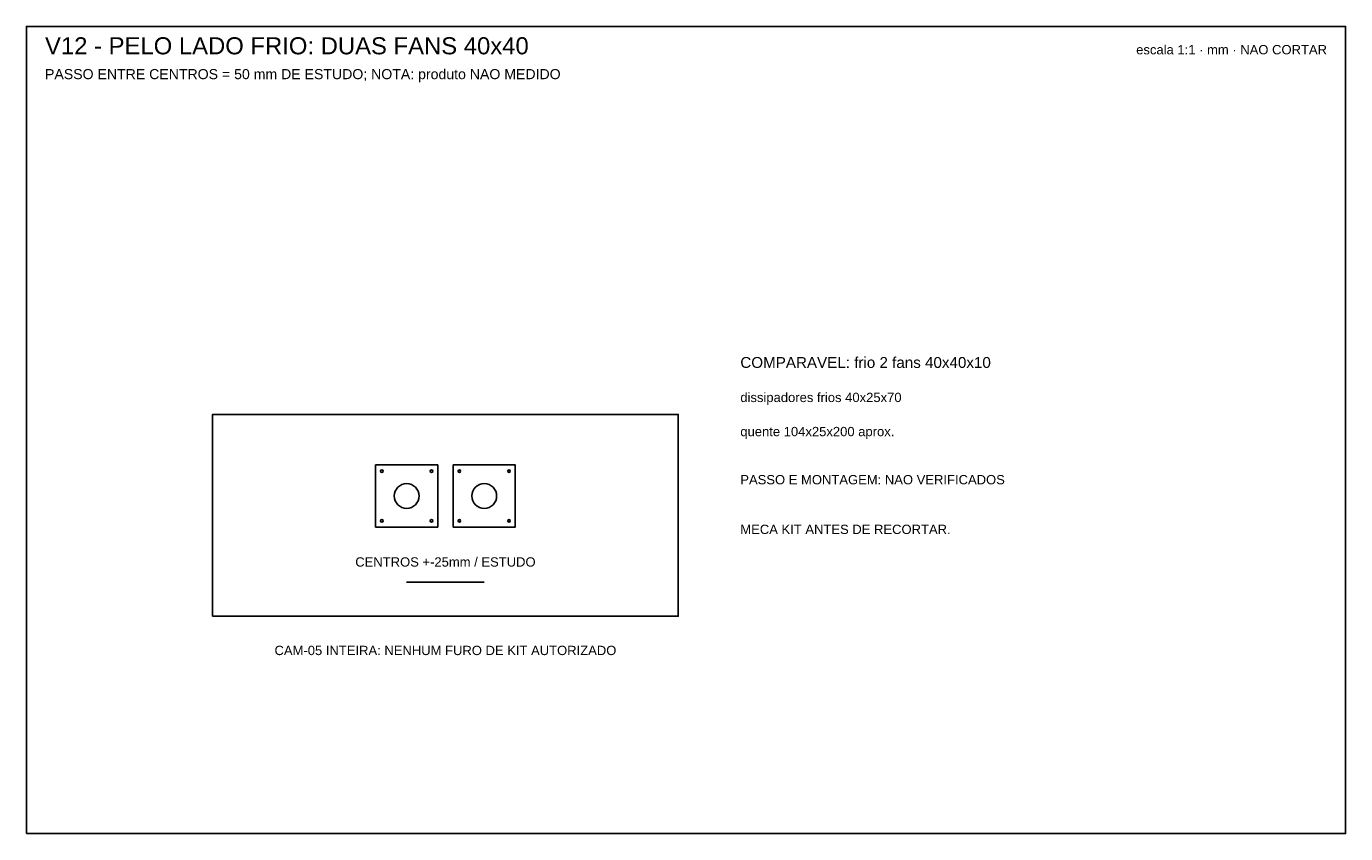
# Model space of a CAD drawing. Header units: millimetres. Extents: x 0 to 850, y 0 to 520.
import ezdxf
from ezdxf.enums import TextEntityAlignment as Align

# ---------------------------------------------------------------- set-up
doc = ezdxf.new("R2010")
doc.units = ezdxf.units.MM
for name, color, linetype in [('CORTE', 1, 'Continuous'), ('GRAVACAO', 3, 'Continuous'), ('MOLDURA', 8, 'Continuous'), ('REF', 9, 'Continuous'), ('TEXTO', 7, 'Continuous')]:
    doc.layers.add(name, color=color, linetype=linetype)
doc.styles.add('ARIAL', font='arial.ttf')

msp = doc.modelspace()

# ---------------------------------------------------------------- linework, layer by layer
at = {"layer": 'CORTE'}
msp.add_lwpolyline([(120, 140), (420, 140), (420, 270), (120, 270)], close=True, dxfattribs=at)
at = {"layer": 'GRAVACAO'}
msp.add_line((245, 162), (295, 162), dxfattribs=at)
for points in [[(225, 197.5), (265, 197.5), (265, 237.5), (225, 237.5)], [(275, 197.5), (315, 197.5), (315, 237.5), (275, 237.5)]]:
    msp.add_lwpolyline(points, close=True, dxfattribs=at)
for centre in [(229, 233.5), (261, 233.5), (279, 233.5), (311, 233.5), (229, 201.5), (261, 201.5), (279, 201.5), (311, 201.5)]:
    msp.add_circle(centre, 0.8, dxfattribs=at)
at = {"layer": 'MOLDURA'}
msp.add_lwpolyline([(0, 0), (850, 0), (850, 520), (0, 520)], close=True, dxfattribs=at)
at = {"layer": 'REF'}
for centre in [(245, 217.5), (295, 217.5)]:
    msp.add_circle(centre, 8, dxfattribs=at)

# ---------------------------------------------------------------- texts
at = {"layer": 'TEXTO', "style": 'ARIAL'}
for s, height, p in [('V12 - PELO LADO FRIO: DUAS FANS 40x40', 11, (12, 502)), ('PASSO ENTRE CENTROS = 50 mm DE ESTUDO; NOTA: produto NAO MEDIDO', 6.5, (12, 486)), ('COMPARAVEL: frio 2 fans 40x40x10', 7, (460, 300)), ('dissipadores frios 40x25x70', 6, (460, 278)), ('quente 104x25x200 aprox.', 6, (460, 256)), ('PASSO E MONTAGEM: NAO VERIFICADOS', 6, (460, 225)), ('MECA KIT ANTES DE RECORTAR.', 6, (460, 193))]:
    msp.add_text(s, height=height, dxfattribs=at).set_placement(p)
msp.add_text('escala 1:1 · mm · NAO CORTAR', height=6, dxfattribs=at).set_placement((838, 502), align=Align.RIGHT)
for s, p in [('CENTROS +-25mm / ESTUDO', (270, 175)), ('CAM-05 INTEIRA: NENHUM FURO DE KIT AUTORIZADO', (270, 118))]:
    msp.add_text(s, height=6, dxfattribs=at).set_placement(p, align=Align.MIDDLE_CENTER)

doc.saveas('drawing.dxf')
